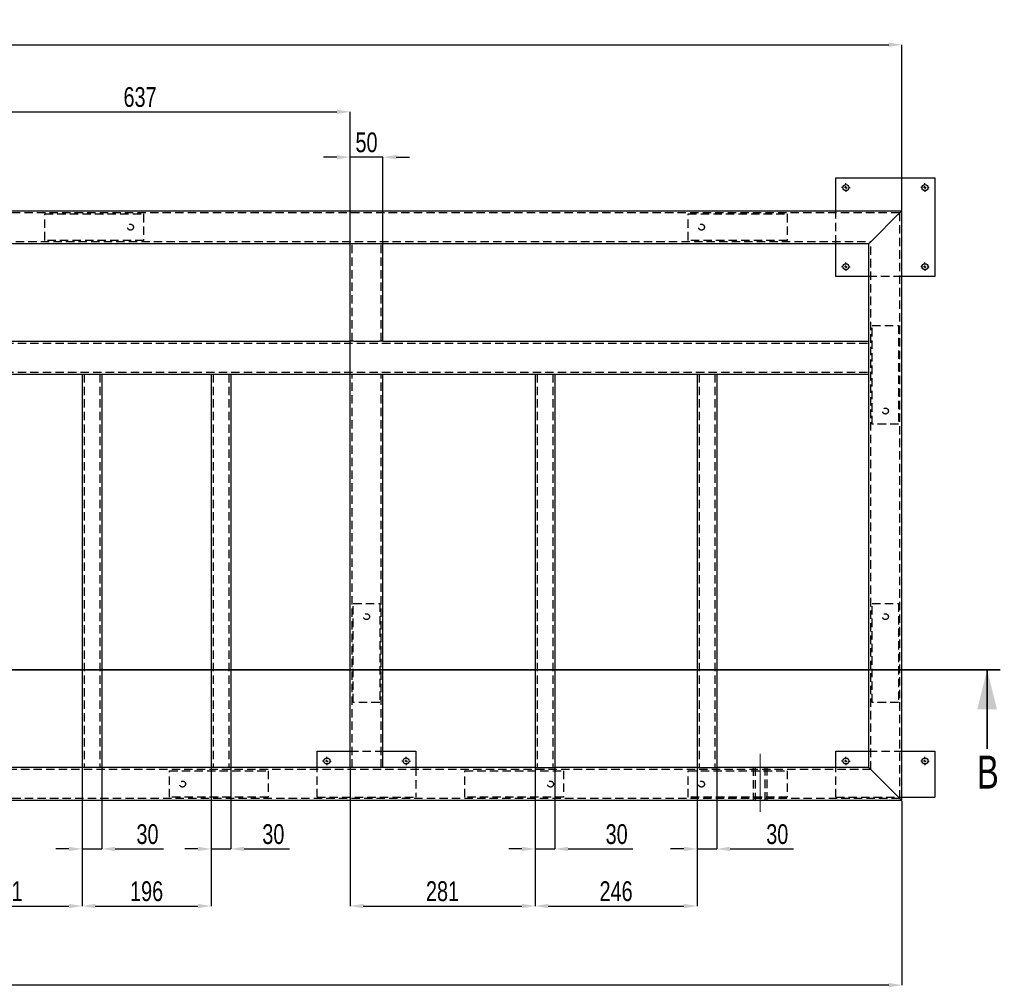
# Model space of a CAD drawing. Header units: millimetres. Extents: x 0 to 841, y 0 to 594.
# Tile 4 of 13: x 204 to 353, y 288 to 435. Entities that reach past the tile are written whole.
import ezdxf

# ---------------------------------------------------------------- set-up
doc = ezdxf.new("R2010")
doc.units = ezdxf.units.MM
doc.header["$PDSIZE"] = -1
doc.linetypes.add('CENTERX2', pattern=[20.32, 12.7, -2.54, 2.54, -2.54])
doc.linetypes.add('HIDDEN', pattern=[1.905, 1.27, -0.635])
for name, color, linetype in [('COTES', 1, 'Continuous'), ('TRAIT-MIXTES', 3, 'CENTERX2'), ('TRAIT-TIRET', 2, 'HIDDEN')]:
    doc.layers.add(name, color=color, linetype=linetype)
doc.layers.add('TRAIT-FORT', color=4, linetype='Continuous', lineweight=25)
doc.styles.add('SLDTEXTSTYLE0', font='TXT', dxfattribs={"width": 0.75})
doc.dimstyles.new('SLDDIMSTYLE0', dxfattribs={"dimtxt": 3, "dimasz": 2, "dimexe": 0, "dimexo": 0.0625, "dimgap": 0.75, "dimtad": 1, "dimdec": 0, "dimlfac": 10, "dimrnd": 1e-09, "dimzin": 12, "dimdsep": 46, "dimtxsty": 'SLDTEXTSTYLE0', "dimsah": 1, "dimcen": 0.09, "dimadec": 0, "dimazin": 3, "dimtfac": 1, "dimtdec": 0, "dimtofl": 0, "dimtmove": 0, "dimatfit": 3, "dimfxl": 1, "dimfrac": 2, "dimtolj": 1, "dimtzin": 12, "dimarcsym": 0})
doc.dimstyles.new('SLDDIMSTYLE1', dxfattribs={"dimtxt": 3, "dimasz": 2, "dimexe": 0, "dimexo": 0.0625, "dimgap": 0.75, "dimtad": 1, "dimdec": 0, "dimlfac": 10, "dimrnd": 1e-09, "dimzin": 12, "dimdsep": 46, "dimtxsty": 'SLDTEXTSTYLE0', "dimsah": 1, "dimcen": 0.09, "dimadec": 0, "dimazin": 3, "dimtfac": 1, "dimtdec": 0, "dimtmove": 0, "dimatfit": 0, "dimfxl": 1, "dimfrac": 2, "dimtolj": 1, "dimtzin": 12, "dimarcsym": 0})

# ---------------------------------------------------------------- blocks, each defined once
blk = doc.blocks.new('_D_1')
at = {"layer": 'COTES', "color": 0, "lineweight": -2, "transparency": 16777216}
for p, q in [((45.93, 316.66), (45.93, 288.73)), ((337.43, 316.66), (337.43, 288.73)), ((335.43, 288.73), (47.93, 288.73))]:
    blk.add_line(p, q, dxfattribs=at)
at = {"layer": 'COTES', "color": 0, "transparency": 16777216}
for points in [[(47.93, 289.06), (47.93, 288.39), (45.93, 288.73)], [(335.43, 289.06), (335.43, 288.39), (337.43, 288.73)]]:
    blk.add_solid(points, dxfattribs=at)
at = {"layer": 'Defpoints', "color": 0, "transparency": 16777216}
for p in [(45.93, 316.73), (337.43, 316.73), (45.93, 288.73)]:
    blk.add_point(p, dxfattribs=at)
at = {"layer": 'COTES', "color": 0, "transparency": 16777216, "insert": (191.68, 292.48), "char_height": 3, "attachment_point": 2, "style": 'SLDTEXTSTYLE0'}
blk.add_mtext('\\A1;2915', dxfattribs=at)
blk = doc.blocks.new('_D_4')
at = {"layer": 'COTES', "color": 0, "lineweight": -2, "transparency": 16777216}
for p, q in [((190.03, 381.49), (190.03, 421.23)), ((192.03, 421.23), (251.73, 421.23)), ((253.73, 381.49), (253.73, 421.23))]:
    blk.add_line(p, q, dxfattribs=at)
at = {"layer": 'COTES', "color": 0, "transparency": 16777216}
for points in [[(192.03, 421.56), (192.03, 420.89), (190.03, 421.23)], [(251.73, 421.56), (251.73, 420.89), (253.73, 421.23)]]:
    blk.add_solid(points, dxfattribs=at)
at = {"layer": 'Defpoints', "color": 0, "transparency": 16777216}
for p in [(253.73, 421.23), (190.03, 381.43), (253.73, 381.43)]:
    blk.add_point(p, dxfattribs=at)
at = {"layer": 'COTES', "color": 0, "transparency": 16777216, "insert": (221.88, 424.98), "char_height": 3, "attachment_point": 2, "style": 'SLDTEXTSTYLE0'}
blk.add_mtext('\\A1;637', dxfattribs=at)
blk = doc.blocks.new('_D_5')
at = {"layer": 'COTES', "color": 0, "lineweight": -2, "transparency": 16777216}
for p, q in [((190.03, 321.66), (190.03, 300.73)), ((213.1, 321.66), (213.1, 300.73)), ((192.03, 300.73), (211.1, 300.73))]:
    blk.add_line(p, q, dxfattribs=at)
at = {"layer": 'COTES', "color": 0, "transparency": 16777216}
for points in [[(192.03, 301.06), (192.03, 300.39), (190.03, 300.73)], [(211.1, 301.06), (211.1, 300.39), (213.1, 300.73)]]:
    blk.add_solid(points, dxfattribs=at)
at = {"layer": 'Defpoints', "color": 0, "transparency": 16777216}
for p in [(190.03, 321.73), (213.1, 321.73), (213.1, 300.73)]:
    blk.add_point(p, dxfattribs=at)
at = {"layer": 'COTES', "color": 0, "transparency": 16777216, "insert": (201.56, 304.48), "char_height": 3, "attachment_point": 2, "style": 'SLDTEXTSTYLE0'}
blk.add_mtext('\\A1;231', dxfattribs=at)
blk = doc.blocks.new('_D_6')
at = {"layer": 'COTES', "color": 0, "lineweight": -2, "transparency": 16777216}
for p, q in [((213.1, 321.66), (213.1, 300.73)), ((232.66, 321.66), (232.66, 300.73)), ((215.1, 300.73), (230.66, 300.73))]:
    blk.add_line(p, q, dxfattribs=at)
at = {"layer": 'COTES', "color": 0, "transparency": 16777216}
for points in [[(215.1, 301.06), (215.1, 300.39), (213.1, 300.73)], [(230.66, 301.06), (230.66, 300.39), (232.66, 300.73)]]:
    blk.add_solid(points, dxfattribs=at)
at = {"layer": 'Defpoints', "color": 0, "transparency": 16777216}
for p in [(213.1, 321.73), (232.66, 321.73), (232.66, 300.73)]:
    blk.add_point(p, dxfattribs=at)
at = {"layer": 'COTES', "color": 0, "transparency": 16777216, "insert": (222.88, 304.48), "char_height": 3, "attachment_point": 2, "style": 'SLDTEXTSTYLE0'}
blk.add_mtext('\\A1;196', dxfattribs=at)
blk = doc.blocks.new('_D_7')
at = {"layer": 'COTES', "color": 0, "lineweight": -2, "transparency": 16777216}
for p, q in [((253.73, 321.66), (253.73, 300.73)), ((281.8, 321.66), (281.8, 300.73)), ((255.73, 300.73), (279.8, 300.73))]:
    blk.add_line(p, q, dxfattribs=at)
at = {"layer": 'COTES', "color": 0, "transparency": 16777216}
for points in [[(255.73, 301.06), (255.73, 300.39), (253.73, 300.73)], [(279.8, 301.06), (279.8, 300.39), (281.8, 300.73)]]:
    blk.add_solid(points, dxfattribs=at)
at = {"layer": 'Defpoints', "color": 0, "transparency": 16777216}
for p in [(253.73, 321.73), (281.8, 321.73), (281.8, 300.73)]:
    blk.add_point(p, dxfattribs=at)
at = {"layer": 'COTES', "color": 0, "transparency": 16777216, "insert": (267.76, 304.48), "char_height": 3, "attachment_point": 2, "style": 'SLDTEXTSTYLE0'}
blk.add_mtext('\\A1;281', dxfattribs=at)
blk = doc.blocks.new('_D_8')
at = {"layer": 'COTES', "color": 0, "lineweight": -2, "transparency": 16777216}
for p, q in [((281.8, 321.66), (281.8, 300.73)), ((306.36, 321.66), (306.36, 300.73)), ((283.8, 300.73), (304.36, 300.73))]:
    blk.add_line(p, q, dxfattribs=at)
at = {"layer": 'COTES', "color": 0, "transparency": 16777216}
for points in [[(283.8, 301.06), (283.8, 300.39), (281.8, 300.73)], [(304.36, 301.06), (304.36, 300.39), (306.36, 300.73)]]:
    blk.add_solid(points, dxfattribs=at)
at = {"layer": 'Defpoints', "color": 0, "transparency": 16777216}
for p in [(281.8, 321.73), (306.36, 321.73), (306.36, 300.73)]:
    blk.add_point(p, dxfattribs=at)
at = {"layer": 'COTES', "color": 0, "transparency": 16777216, "insert": (294.08, 304.48), "char_height": 3, "attachment_point": 2, "style": 'SLDTEXTSTYLE0'}
blk.add_mtext('\\A1;246', dxfattribs=at)
blk = doc.blocks.new('_D_15')
at = {"layer": 'COTES', "color": 0, "lineweight": -2, "transparency": 16777216}
for p, q in [((251.73, 414.35), (249.73, 414.35)), ((253.73, 401.29), (253.73, 414.35)), ((258.73, 414.35), (253.73, 414.35)), ((258.73, 401.29), (258.73, 414.35)), ((260.73, 414.35), (262.73, 414.35))]:
    blk.add_line(p, q, dxfattribs=at)
at = {"layer": 'COTES', "color": 0, "transparency": 16777216}
for points in [[(251.73, 414.68), (251.73, 414.02), (253.73, 414.35)], [(260.73, 414.68), (260.73, 414.02), (258.73, 414.35)]]:
    blk.add_solid(points, dxfattribs=at)
at = {"layer": 'Defpoints', "color": 0, "transparency": 16777216}
for p in [(253.73, 414.35), (253.73, 401.23), (258.73, 401.23)]:
    blk.add_point(p, dxfattribs=at)
at = {"layer": 'COTES', "color": 0, "transparency": 16777216, "insert": (256.23, 418.1), "char_height": 3, "attachment_point": 2, "style": 'SLDTEXTSTYLE0'}
blk.add_mtext('\\A1;50', dxfattribs=at)
blk = doc.blocks.new('_D_16')
at = {"layer": 'COTES', "color": 0, "lineweight": -2, "transparency": 16777216}
for p, q in [((45.93, 406.29), (45.93, 431.41)), ((47.93, 431.41), (335.43, 431.41)), ((337.43, 406.29), (337.43, 431.41))]:
    blk.add_line(p, q, dxfattribs=at)
at = {"layer": 'COTES', "color": 0, "transparency": 16777216}
for points in [[(47.93, 431.74), (47.93, 431.07), (45.93, 431.41)], [(335.43, 431.74), (335.43, 431.07), (337.43, 431.41)]]:
    blk.add_solid(points, dxfattribs=at)
at = {"layer": 'Defpoints', "color": 0, "transparency": 16777216}
for p in [(337.43, 431.41), (45.93, 406.23), (337.43, 406.23)]:
    blk.add_point(p, dxfattribs=at)
at = {"layer": 'COTES', "color": 0, "transparency": 16777216, "insert": (191.68, 435.16), "char_height": 3, "attachment_point": 2, "style": 'SLDTEXTSTYLE0'}
blk.add_mtext('\\A1;2915', dxfattribs=at)
blk = doc.blocks.new('_D_17')
at = {"layer": 'COTES', "color": 0, "lineweight": -2, "transparency": 16777216}
for p, q in [((213.1, 321.66), (213.1, 309.39)), ((216.1, 321.66), (216.1, 309.39)), ((211.1, 309.39), (209.1, 309.39)), ((213.1, 309.39), (216.1, 309.39)), ((218.1, 309.39), (225.45, 309.39))]:
    blk.add_line(p, q, dxfattribs=at)
at = {"layer": 'COTES', "color": 0, "transparency": 16777216}
for points in [[(211.1, 309.72), (211.1, 309.06), (213.1, 309.39)], [(218.1, 309.72), (218.1, 309.06), (216.1, 309.39)]]:
    blk.add_solid(points, dxfattribs=at)
at = {"layer": 'Defpoints', "color": 0, "transparency": 16777216}
for p in [(213.1, 321.73), (216.1, 321.73), (216.1, 309.39)]:
    blk.add_point(p, dxfattribs=at)
at = {"layer": 'COTES', "color": 0, "transparency": 16777216, "insert": (223.01, 313.14), "char_height": 3, "attachment_point": 2, "style": 'SLDTEXTSTYLE0'}
blk.add_mtext('\\A1;30', dxfattribs=at)
blk = doc.blocks.new('_D_18')
at = {"layer": 'COTES', "color": 0, "lineweight": -2, "transparency": 16777216}
for p, q in [((232.66, 321.66), (232.66, 309.39)), ((235.66, 321.66), (235.66, 309.39)), ((230.66, 309.39), (228.66, 309.39)), ((232.66, 309.39), (235.66, 309.39)), ((237.66, 309.39), (244.54, 309.39))]:
    blk.add_line(p, q, dxfattribs=at)
at = {"layer": 'COTES', "color": 0, "transparency": 16777216}
for points in [[(230.66, 309.72), (230.66, 309.06), (232.66, 309.39)], [(237.66, 309.72), (237.66, 309.06), (235.66, 309.39)]]:
    blk.add_solid(points, dxfattribs=at)
at = {"layer": 'Defpoints', "color": 0, "transparency": 16777216}
for p in [(232.66, 321.73), (235.66, 321.73), (235.66, 309.39)]:
    blk.add_point(p, dxfattribs=at)
at = {"layer": 'COTES', "color": 0, "transparency": 16777216, "insert": (242.1, 313.14), "char_height": 3, "attachment_point": 2, "style": 'SLDTEXTSTYLE0'}
blk.add_mtext('\\A1;30', dxfattribs=at)
blk = doc.blocks.new('_D_19')
at = {"layer": 'COTES', "color": 0, "lineweight": -2, "transparency": 16777216}
for p, q in [((281.8, 321.66), (281.8, 309.39)), ((284.8, 321.66), (284.8, 309.39)), ((279.8, 309.39), (277.8, 309.39)), ((281.8, 309.39), (284.8, 309.39)), ((286.8, 309.39), (296.61, 309.39))]:
    blk.add_line(p, q, dxfattribs=at)
at = {"layer": 'COTES', "color": 0, "transparency": 16777216}
for points in [[(279.8, 309.72), (279.8, 309.06), (281.8, 309.39)], [(286.8, 309.72), (286.8, 309.06), (284.8, 309.39)]]:
    blk.add_solid(points, dxfattribs=at)
at = {"layer": 'Defpoints', "color": 0, "transparency": 16777216}
for p in [(281.8, 321.73), (284.8, 321.73), (281.8, 309.39)]:
    blk.add_point(p, dxfattribs=at)
at = {"layer": 'COTES', "color": 0, "transparency": 16777216, "insert": (294.17, 313.14), "char_height": 3, "attachment_point": 2, "style": 'SLDTEXTSTYLE0'}
blk.add_mtext('\\A1;30', dxfattribs=at)
blk = doc.blocks.new('_D_20')
at = {"layer": 'COTES', "color": 0, "lineweight": -2, "transparency": 16777216}
for p, q in [((306.36, 321.66), (306.36, 309.39)), ((309.36, 321.66), (309.36, 309.39)), ((304.36, 309.39), (302.36, 309.39)), ((306.36, 309.39), (309.36, 309.39)), ((311.36, 309.39), (320.97, 309.39))]:
    blk.add_line(p, q, dxfattribs=at)
at = {"layer": 'COTES', "color": 0, "transparency": 16777216}
for points in [[(304.36, 309.72), (304.36, 309.06), (306.36, 309.39)], [(311.36, 309.72), (311.36, 309.06), (309.36, 309.39)]]:
    blk.add_solid(points, dxfattribs=at)
at = {"layer": 'Defpoints', "color": 0, "transparency": 16777216}
for p in [(306.36, 321.73), (309.36, 321.73), (306.36, 309.39)]:
    blk.add_point(p, dxfattribs=at)
at = {"layer": 'COTES', "color": 0, "transparency": 16777216, "insert": (318.53, 313.14), "char_height": 3, "attachment_point": 2, "style": 'SLDTEXTSTYLE0'}
blk.add_mtext('\\A1;30', dxfattribs=at)
blk = doc.blocks.new('SW_CENTERMARKSYMBOL_6')
at = {"layer": 'TRAIT-MIXTES', "color": 0}
for p, q in [((-0.4, 0), (-0.65, 0)), ((0, 0), (-0.2, 0)), ((0, 0.4), (0, 0.65)), ((0, 0), (0, 0.2)), ((0, 0), (0, -0.2)), ((0, 0), (0.2, 0)), ((0.4, 0), (0.65, 0)), ((0, -0.4), (0, -0.65))]:
    blk.add_line(p, q, dxfattribs=at)
blk = doc.blocks.new('SW_CENTERMARKSYMBOL_7')
at = {"layer": 'TRAIT-MIXTES', "color": 0}
for p, q in [((-0.4, 0), (-0.65, 0)), ((0, 0), (-0.2, 0)), ((0, 0.4), (0, 0.65)), ((0, 0), (0, 0.2)), ((0, 0), (0, -0.2)), ((0, 0), (0.2, 0)), ((0.4, 0), (0.65, 0)), ((0, -0.4), (0, -0.65))]:
    blk.add_line(p, q, dxfattribs=at)
blk = doc.blocks.new('SW_CENTERMARKSYMBOL_8')
at = {"layer": 'TRAIT-MIXTES', "color": 0}
for p, q in [((-0.4, 0), (-0.65, 0)), ((0, 0), (-0.2, 0)), ((0, 0.4), (0, 0.65)), ((0, 0), (0, 0.2)), ((0, 0), (0, -0.2)), ((0, 0), (0.2, 0)), ((0.4, 0), (0.65, 0)), ((0, -0.4), (0, -0.65))]:
    blk.add_line(p, q, dxfattribs=at)
blk = doc.blocks.new('SW_CENTERMARKSYMBOL_9')
at = {"layer": 'TRAIT-MIXTES', "color": 0}
for p, q in [((-0.4, 0), (-0.65, 0)), ((0, 0), (-0.2, 0)), ((0, 0.4), (0, 0.65)), ((0, 0), (0, 0.2)), ((0, 0), (0, -0.2)), ((0, 0), (0.2, 0)), ((0.4, 0), (0.65, 0)), ((0, -0.4), (0, -0.65))]:
    blk.add_line(p, q, dxfattribs=at)
blk = doc.blocks.new('SW_CENTERMARKSYMBOL_14')
at = {"layer": 'TRAIT-MIXTES', "color": 0}
for p, q in [((-0.4, 0), (-0.65, 0)), ((0, 0), (-0.2, 0)), ((0, 0.4), (0, 0.65)), ((0, 0), (0, 0.2)), ((0, 0), (0, -0.2)), ((0, 0), (0.2, 0)), ((0.4, 0), (0.65, 0)), ((0, -0.4), (0, -0.65))]:
    blk.add_line(p, q, dxfattribs=at)
blk = doc.blocks.new('SW_CENTERMARKSYMBOL_15')
at = {"layer": 'TRAIT-MIXTES', "color": 0}
for p, q in [((-0.4, 0), (-0.65, 0)), ((0, 0), (-0.2, 0)), ((0, 0.4), (0, 0.65)), ((0, 0), (0, 0.2)), ((0, 0), (0, -0.2)), ((0, 0), (0.2, 0)), ((0.4, 0), (0.65, 0)), ((0, -0.4), (0, -0.65))]:
    blk.add_line(p, q, dxfattribs=at)
blk = doc.blocks.new('SW_CENTERMARKSYMBOL_16')
at = {"layer": 'TRAIT-MIXTES', "color": 0}
for p, q in [((-0.4, 0), (-0.65, 0)), ((0, 0), (-0.2, 0)), ((0, 0.4), (0, 0.65)), ((0, 0), (0, 0.2)), ((0, 0), (0, -0.2)), ((0, 0), (0.2, 0)), ((0.4, 0), (0.65, 0)), ((0, -0.4), (0, -0.65))]:
    blk.add_line(p, q, dxfattribs=at)
blk = doc.blocks.new('SW_CENTERMARKSYMBOL_17')
at = {"layer": 'TRAIT-MIXTES', "color": 0}
for p, q in [((-0.4, 0), (-0.65, 0)), ((0, 0), (-0.2, 0)), ((0, 0.4), (0, 0.65)), ((0, 0), (0, 0.2)), ((0, 0), (0, -0.2)), ((0, 0), (0.2, 0)), ((0.4, 0), (0.65, 0)), ((0, -0.4), (0, -0.65))]:
    blk.add_line(p, q, dxfattribs=at)

msp = doc.modelspace()

# ---------------------------------------------------------------- linework, layer by layer
at = {"lineweight": 35}
for p, q in [((352.36, 336.56), (35.18, 336.56)), ((350.36, 324.56), (350.36, 336.56))]:
    msp.add_line(p, q, dxfattribs=at)
msp.add_solid([(350.36, 336.56), (348.86, 330.56), (351.86, 330.56)], dxfattribs=at)
at = {"layer": 'TRAIT-FORT', "lineweight": 25}
for p, q in [((327.43, 411.23), (342.43, 411.23)), ((327.43, 406.23), (327.43, 411.23)), ((342.43, 411.23), (342.43, 396.23)), ((45.93, 406.23), (337.43, 406.23)), ((337.43, 316.73), (337.43, 406.23)), ((333.03, 401.83), (336.83, 405.63)), ((195.03, 401.23), (253.73, 401.23)), ((253.73, 386.43), (253.73, 401.23)), ((253.73, 401.23), (254.33, 401.23)), ((254.33, 401.23), (258.13, 401.23)), ((258.13, 401.23), (258.73, 401.23)), ((258.73, 386.43), (258.73, 401.23)), ((258.73, 401.23), (332.43, 401.23)), ((327.43, 396.23), (327.43, 401.23)), ((332.43, 386.43), (332.43, 401.23)), ((332.43, 396.23), (327.43, 396.23)), ((342.43, 396.23), (337.43, 396.23)), ((195.03, 386.43), (253.73, 386.43)), ((254.33, 386.43), (253.73, 386.43)), ((254.33, 386.43), (258.13, 386.43)), ((258.73, 386.43), (258.13, 386.43)), ((258.73, 386.43), (332.43, 386.43)), ((332.43, 385.83), (332.43, 386.43)), ((332.43, 382.03), (332.43, 385.83)), ((195.03, 381.43), (213.1, 381.43)), ((213.1, 381.43), (213.1, 321.73)), ((213.1, 381.43), (213.7, 381.43)), ((213.7, 381.43), (215.5, 381.43)), ((215.5, 381.43), (216.1, 381.43)), ((216.1, 381.43), (216.1, 321.73)), ((216.1, 381.43), (232.66, 381.43)), ((232.66, 381.43), (232.66, 321.73)), ((232.66, 381.43), (233.26, 381.43)), ((233.26, 381.43), (235.06, 381.43)), ((235.06, 381.43), (235.66, 381.43)), ((235.66, 381.43), (235.66, 321.73)), ((235.66, 381.43), (253.73, 381.43)), ((253.73, 321.73), (253.73, 381.43)), ((253.73, 381.43), (254.33, 381.43)), ((254.33, 381.43), (258.13, 381.43)), ((258.13, 381.43), (258.73, 381.43)), ((258.73, 321.73), (258.73, 381.43)), ((258.73, 381.43), (281.8, 381.43)), ((281.8, 381.43), (281.8, 321.73)), ((281.8, 381.43), (282.4, 381.43)), ((282.4, 381.43), (284.2, 381.43)), ((284.2, 381.43), (284.8, 381.43)), ((284.8, 381.43), (284.8, 321.73)), ((284.8, 381.43), (306.36, 381.43)), ((306.36, 381.43), (306.36, 321.73)), ((306.36, 381.43), (306.96, 381.43)), ((306.96, 381.43), (308.76, 381.43)), ((308.76, 381.43), (309.36, 381.43)), ((309.36, 381.43), (309.36, 321.73)), ((309.36, 381.43), (332.43, 381.43)), ((332.43, 381.43), (332.43, 382.03)), ((332.43, 321.73), (332.43, 381.43)), ((248.73, 324.23), (253.73, 324.23)), ((248.73, 321.73), (248.73, 324.23)), ((258.73, 324.23), (263.73, 324.23)), ((263.73, 324.23), (263.73, 321.73)), ((327.43, 324.23), (332.43, 324.23)), ((327.43, 321.73), (327.43, 324.23)), ((337.43, 324.23), (342.43, 324.23)), ((342.43, 324.23), (342.43, 317.23)), ((213.1, 321.73), (195.03, 321.73)), ((213.7, 321.73), (213.1, 321.73)), ((215.5, 321.73), (213.7, 321.73)), ((216.1, 321.73), (215.5, 321.73)), ((232.66, 321.73), (216.1, 321.73)), ((233.26, 321.73), (232.66, 321.73)), ((235.06, 321.73), (233.26, 321.73)), ((235.66, 321.73), (235.06, 321.73)), ((253.73, 321.73), (235.66, 321.73)), ((254.33, 321.73), (253.73, 321.73)), ((258.13, 321.73), (254.33, 321.73)), ((258.73, 321.73), (258.13, 321.73)), ((281.8, 321.73), (258.73, 321.73)), ((281.8, 321.73), (282.4, 321.73)), ((282.4, 321.73), (284.2, 321.73)), ((284.2, 321.73), (284.8, 321.73)), ((306.36, 321.73), (284.8, 321.73)), ((306.36, 321.73), (306.96, 321.73)), ((306.96, 321.73), (308.76, 321.73)), ((308.76, 321.73), (309.36, 321.73)), ((332.43, 321.73), (309.36, 321.73)), ((333.03, 321.13), (336.83, 317.33)), ((337.43, 316.73), (45.93, 316.73)), ((337.43, 317.23), (342.43, 317.23))]:
    msp.add_line(p, q, dxfattribs=at)
at = {"layer": 'TRAIT-FORT', "lineweight": 25, "flags": 128}
for points in [[(336.83, 405.63), (336.95, 405.74), (337.06, 405.86), (337.16, 405.96), (337.26, 406.05), (337.33, 406.13), (337.39, 406.18), (337.42, 406.22), (337.43, 406.23)], [(336.83, 405.63), (336.95, 405.74), (337.06, 405.86), (337.16, 405.96), (337.26, 406.05), (337.33, 406.13), (337.39, 406.18), (337.42, 406.22), (337.43, 406.23)], [(332.43, 401.23), (332.44, 401.24), (332.48, 401.27), (332.53, 401.33), (332.61, 401.4), (332.7, 401.49), (332.8, 401.6), (332.91, 401.71), (333.03, 401.83)], [(332.43, 401.23), (332.44, 401.24), (332.48, 401.27), (332.53, 401.33), (332.61, 401.4), (332.7, 401.49), (332.8, 401.6), (332.91, 401.71), (333.03, 401.83)], [(332.43, 321.73), (332.44, 321.72), (332.48, 321.68), (332.53, 321.63), (332.61, 321.55), (332.7, 321.46), (332.8, 321.36), (332.91, 321.24), (333.03, 321.13)], [(332.43, 321.73), (332.44, 321.72), (332.48, 321.68), (332.53, 321.63), (332.61, 321.55), (332.7, 321.46), (332.8, 321.36), (332.91, 321.24), (333.03, 321.13)], [(336.83, 317.33), (336.94, 317.22), (337.04, 317.12), (337.13, 317.03), (337.22, 316.94), (337.29, 316.87), (337.35, 316.81), (337.4, 316.76), (337.42, 316.74), (337.43, 316.73)], [(336.83, 317.33), (336.95, 317.21), (337.06, 317.1), (337.16, 316.99), (337.26, 316.9), (337.33, 316.83), (337.39, 316.77), (337.42, 316.74), (337.43, 316.73)]]:
    msp.add_lwpolyline(points, dxfattribs=at)
at = {"layer": 'TRAIT-FORT', "lineweight": 25}
for centre in [(328.93, 409.73), (340.93, 409.73), (328.93, 397.73), (340.93, 397.73), (250.23, 322.73), (262.23, 322.73), (328.93, 322.73), (340.93, 322.73)]:
    msp.add_circle(centre, 0.45, dxfattribs=at)
at = {"layer": 'TRAIT-MIXTES', "lineweight": 18}
msp.add_line((315.93, 323.8), (315.93, 315), dxfattribs=at)
at = {"layer": 'TRAIT-TIRET'}
for p, q in [((327.43, 401.23), (327.43, 406.23)), ((46.23, 405.93), (337.13, 405.93)), ((207.43, 401.73), (207.43, 405.73)), ((207.43, 405.73), (222.43, 405.73)), ((222.43, 405.73), (222.43, 401.73)), ((305.03, 401.73), (305.03, 405.73)), ((305.03, 405.73), (320.03, 405.73)), ((320.03, 405.73), (320.03, 401.73)), ((337.13, 317.03), (337.13, 405.93)), ((222.43, 401.73), (207.43, 401.73)), ((320.03, 401.73), (305.03, 401.73)), ((50.63, 401.53), (332.73, 401.53)), ((254.03, 386.43), (254.03, 401.23)), ((258.43, 386.43), (258.43, 401.23)), ((332.73, 321.43), (332.73, 401.53)), ((337.43, 396.23), (332.43, 396.23)), ((332.93, 373.83), (332.93, 388.83)), ((332.93, 388.83), (336.93, 388.83)), ((336.93, 388.83), (336.93, 373.83)), ((50.93, 386.13), (332.43, 386.13)), ((50.93, 381.73), (332.43, 381.73)), ((213.4, 381.43), (213.4, 321.73)), ((215.8, 381.43), (215.8, 321.73)), ((232.96, 381.43), (232.96, 321.73)), ((235.36, 381.43), (235.36, 321.73)), ((254.03, 321.73), (254.03, 381.43)), ((258.43, 321.73), (258.43, 381.43)), ((282.1, 381.43), (282.1, 321.73)), ((284.5, 381.43), (284.5, 321.73)), ((306.66, 381.43), (306.66, 321.73)), ((309.06, 381.43), (309.06, 321.73)), ((336.93, 373.83), (332.93, 373.83)), ((254.23, 331.63), (254.23, 346.63)), ((254.23, 346.63), (258.23, 346.63)), ((258.23, 346.63), (258.23, 331.63)), ((332.93, 331.63), (332.93, 346.63)), ((332.93, 346.63), (336.93, 346.63)), ((336.93, 346.63), (336.93, 331.63)), ((258.23, 331.63), (254.23, 331.63)), ((336.93, 331.63), (332.93, 331.63)), ((253.73, 324.23), (258.73, 324.23)), ((332.43, 324.23), (337.43, 324.23)), ((332.73, 321.43), (50.63, 321.43)), ((226.33, 317.23), (226.33, 321.23)), ((226.33, 321.23), (241.33, 321.23)), ((241.33, 321.23), (241.33, 317.23)), ((248.73, 317.23), (248.73, 321.73)), ((263.73, 321.73), (263.73, 317.23)), ((271.13, 321.23), (286.13, 321.23)), ((271.13, 317.23), (271.13, 321.23)), ((286.13, 321.23), (286.13, 317.23)), ((305.03, 321.23), (320.03, 321.23)), ((305.03, 317.23), (305.03, 321.23)), ((314.88, 321.73), (314.88, 321.43)), ((314.88, 321.73), (314.88, 316.73)), ((315.18, 321.73), (315.18, 316.73)), ((316.68, 316.73), (316.68, 321.73)), ((316.98, 321.43), (316.98, 321.73)), ((316.98, 316.73), (316.98, 321.73)), ((320.03, 321.23), (320.03, 317.23)), ((327.43, 317.23), (327.43, 321.73)), ((337.13, 317.03), (46.23, 317.03)), ((241.33, 317.23), (226.33, 317.23)), ((248.73, 317.23), (263.73, 317.23)), ((286.13, 317.23), (271.13, 317.23)), ((320.03, 317.23), (305.03, 317.23)), ((314.88, 317.03), (314.88, 316.73)), ((315.93, 316.73), (314.88, 316.73)), ((316.98, 316.73), (315.93, 316.73)), ((316.98, 316.73), (316.98, 317.03)), ((327.43, 317.23), (337.43, 317.23))]:
    msp.add_line(p, q, dxfattribs=at)
for centre in [(220.43, 403.73), (307.03, 403.73), (334.93, 375.83), (256.23, 344.63), (334.93, 344.63), (228.33, 319.23), (284.13, 319.23), (307.03, 319.23)]:
    msp.add_circle(centre, 0.45, dxfattribs=at)

# ---------------------------------------------------------------- block references
at = {"layer": 'TRAIT-MIXTES'}
for name, p in [('SW_CENTERMARKSYMBOL_7', (328.93, 409.73)), ('SW_CENTERMARKSYMBOL_8', (340.93, 409.73)), ('SW_CENTERMARKSYMBOL_6', (328.93, 397.73)), ('SW_CENTERMARKSYMBOL_9', (340.93, 397.73)), ('SW_CENTERMARKSYMBOL_16', (250.23, 322.73)), ('SW_CENTERMARKSYMBOL_17', (262.23, 322.73)), ('SW_CENTERMARKSYMBOL_14', (328.93, 322.73)), ('SW_CENTERMARKSYMBOL_15', (340.93, 322.73))]:
    msp.add_blockref(name, p, dxfattribs=at)

# ---------------------------------------------------------------- texts
at = {"insert": (348.79, 323.55), "char_height": 5, "attachment_point": 1, "style": 'SLDTEXTSTYLE0'}
msp.add_mtext('B', dxfattribs=at)

# ---------------------------------------------------------------- dimensions: what is measured, and where the dimension line sits
at = {"layer": 'COTES'}
for base, p1, p2, dimstyle, picture, middle in [((337.43, 431.41), (45.93, 406.23), (337.43, 406.23), 'SLDDIMSTYLE0', '_D_16', (191.68, 431.41)), ((253.73, 421.23), (190.03, 381.43), (253.73, 381.43), 'SLDDIMSTYLE0', '_D_4', (221.88, 421.23)), ((253.73, 414.35), (258.73, 401.23), (253.73, 401.23), 'SLDDIMSTYLE1', '_D_15', (256.23, 414.35)), ((213.1, 300.73), (190.03, 321.73), (213.1, 321.73), 'SLDDIMSTYLE0', '_D_5', (201.56, 300.73)), ((216.1, 309.39), (213.1, 321.73), (216.1, 321.73), 'SLDDIMSTYLE1', '_D_17', (223.01, 309.39)), ((232.66, 300.73), (213.1, 321.73), (232.66, 321.73), 'SLDDIMSTYLE0', '_D_6', (222.88, 300.73)), ((235.66, 309.39), (232.66, 321.73), (235.66, 321.73), 'SLDDIMSTYLE1', '_D_18', (242.1, 309.39)), ((281.8, 300.73), (253.73, 321.73), (281.8, 321.73), 'SLDDIMSTYLE0', '_D_7', (267.76, 300.73)), ((281.8, 309.39), (284.8, 321.73), (281.8, 321.73), 'SLDDIMSTYLE1', '_D_19', (294.17, 309.39)), ((306.36, 300.73), (281.8, 321.73), (306.36, 321.73), 'SLDDIMSTYLE0', '_D_8', (294.08, 300.73)), ((306.36, 309.39), (309.36, 321.73), (306.36, 321.73), 'SLDDIMSTYLE1', '_D_20', (318.53, 309.39)), ((45.93, 288.73), (337.43, 316.73), (45.93, 316.73), 'SLDDIMSTYLE0', '_D_1', (191.68, 288.73))]:
    dim = msp.add_linear_dim(base=base, p1=p1, p2=p2, dimstyle=dimstyle, dxfattribs=at)
    dim.commit()
    dim.dimension.update_dxf_attribs({"geometry": picture, "text_midpoint": middle, "dimtype": 160})

doc.saveas('drawing.dxf')
